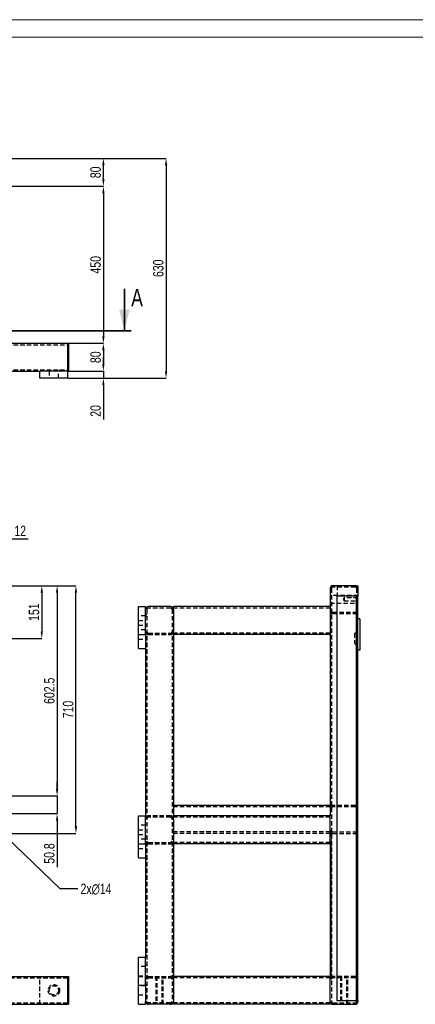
# Model space of a CAD drawing. Header units: millimetres. Extents: x 0 to 841, y 0 to 594.
# Tile 6 of 13: x 225 to 338, y 312 to 594. Entities that reach past the tile are written whole.
import ezdxf

# ---------------------------------------------------------------- set-up
doc = ezdxf.new("R2010")
doc.units = ezdxf.units.MM
doc.header["$PDSIZE"] = -1
doc.linetypes.add('HIDDEN', pattern=[1.905, 1.27, -0.635])
doc.layers.add('COTES', color=1, linetype='Continuous')
doc.layers.add('TRAIT-TIRET', color=2, linetype='HIDDEN')
doc.layers.add('TRAIT-FORT', color=4, linetype='Continuous', lineweight=25)
doc.styles.add('SLDTEXTSTYLE0', font='TXT', dxfattribs={"width": 0.75})
doc.dimstyles.new('SLDDIMSTYLE0', dxfattribs={"dimtxt": 3, "dimasz": 2, "dimexe": 0, "dimexo": 0.0625, "dimgap": 0.75, "dimtad": 1, "dimdec": 0, "dimlfac": 10, "dimrnd": 1e-09, "dimzin": 12, "dimdsep": 46, "dimtxsty": 'SLDTEXTSTYLE0', "dimsah": 1, "dimcen": 0.09, "dimadec": 0, "dimazin": 3, "dimtfac": 1, "dimtdec": 0, "dimtofl": 0, "dimtmove": 0, "dimatfit": 3, "dimfxl": 1, "dimfrac": 2, "dimtolj": 1, "dimtzin": 12, "dimarcsym": 0})
doc.dimstyles.new('SLDDIMSTYLE1', dxfattribs={"dimtxt": 3, "dimasz": 2, "dimexe": 0, "dimexo": 0.0625, "dimgap": 0.75, "dimtad": 1, "dimdec": 0, "dimlfac": 10, "dimrnd": 1e-09, "dimzin": 12, "dimdsep": 46, "dimtxsty": 'SLDTEXTSTYLE0', "dimsah": 1, "dimcen": 0.09, "dimadec": 0, "dimazin": 3, "dimtfac": 1, "dimtdec": 0, "dimtmove": 0, "dimatfit": 0, "dimfxl": 1, "dimfrac": 2, "dimtolj": 1, "dimtzin": 12, "dimarcsym": 0})
doc.dimstyles.new('SLDDIMSTYLE2', dxfattribs={"dimtxt": 3, "dimasz": 2, "dimexe": 0, "dimexo": 0.0625, "dimgap": 0.75, "dimtad": 1, "dimdec": 1, "dimlfac": 10, "dimrnd": 1e-09, "dimzin": 12, "dimdsep": 46, "dimtxsty": 'SLDTEXTSTYLE0', "dimsah": 1, "dimcen": 0.09, "dimadec": 0, "dimazin": 3, "dimtfac": 1, "dimtdec": 1, "dimtofl": 0, "dimtmove": 0, "dimatfit": 3, "dimfxl": 1, "dimfrac": 2, "dimtolj": 1, "dimtzin": 12, "dimarcsym": 0})
doc.dimstyles.new('SLDDIMSTYLE3', dxfattribs={"dimtxt": 3, "dimasz": 2, "dimexe": 0, "dimexo": 0.0625, "dimgap": 0.75, "dimtad": 1, "dimdec": 1, "dimlfac": 10, "dimrnd": 1e-09, "dimzin": 12, "dimdsep": 46, "dimtxsty": 'SLDTEXTSTYLE0', "dimsah": 1, "dimcen": 0.09, "dimadec": 0, "dimazin": 3, "dimtfac": 1, "dimtdec": 1, "dimtmove": 0, "dimatfit": 0, "dimfxl": 1, "dimfrac": 2, "dimtolj": 1, "dimtzin": 12, "dimarcsym": 0})
doc.dimstyles.new('SLDDIMSTYLE5', dxfattribs={"dimtxt": 3, "dimasz": 2, "dimexe": 0, "dimexo": 0.0625, "dimgap": 0.75, "dimtad": 0, "dimtih": 1, "dimtoh": 1, "dimdec": 0, "dimlfac": 10, "dimrnd": 1e-09, "dimzin": 12, "dimdsep": 46, "dimtxsty": 'SLDTEXTSTYLE0', "dimblk1": 'NONE', "dimsah": 1, "dimcen": 0, "dimadec": 0, "dimazin": 3, "dimtfac": 1, "dimtdec": 0, "dimtmove": 0, "dimatfit": 3, "dimldrblk": 'NONE', "dimfxl": 1, "dimfrac": 2, "dimtolj": 1, "dimtzin": 12, "dimarcsym": 0})

# ---------------------------------------------------------------- blocks, each defined once
blk = doc.blocks.new('_D_3')
at = {"layer": 'COTES', "color": 0, "lineweight": -2, "transparency": 16777216}
for p, q in [((216.49, 431.75), (240.75, 431.75)), ((240.75, 362.75), (240.75, 429.75)), ((216.49, 360.75), (240.75, 360.75))]:
    blk.add_line(p, q, dxfattribs=at)
at = {"layer": 'COTES', "color": 0, "transparency": 16777216}
for points in [[(240.41, 429.75), (241.08, 429.75), (240.75, 431.75)], [(240.41, 362.75), (241.08, 362.75), (240.75, 360.75)]]:
    blk.add_solid(points, dxfattribs=at)
at = {"layer": 'Defpoints', "color": 0, "transparency": 16777216}
for p in [(216.43, 431.75), (240.75, 431.75), (216.43, 360.75)]:
    blk.add_point(p, dxfattribs=at)
at = {"layer": 'COTES', "color": 0, "transparency": 16777216, "insert": (237, 396.25), "char_height": 3, "attachment_point": 2, "rotation": 90, "style": 'SLDTEXTSTYLE0'}
blk.add_mtext('\\A1;710', dxfattribs=at)
blk = doc.blocks.new('_D_22')
at = {"layer": 'COTES', "color": 0, "lineweight": -2, "transparency": 16777216}
for p, q in [((216.49, 431.75), (230.94, 431.75)), ((230.94, 429.75), (230.94, 418.61)), ((220.08, 416.61), (230.94, 416.61))]:
    blk.add_line(p, q, dxfattribs=at)
at = {"layer": 'COTES', "color": 0, "transparency": 16777216}
for points in [[(230.61, 429.75), (231.27, 429.75), (230.94, 431.75)], [(230.61, 418.61), (231.27, 418.61), (230.94, 416.61)]]:
    blk.add_solid(points, dxfattribs=at)
at = {"layer": 'Defpoints', "color": 0, "transparency": 16777216}
for p in [(216.43, 431.75), (220.02, 416.61), (230.94, 416.61)]:
    blk.add_point(p, dxfattribs=at)
at = {"layer": 'COTES', "color": 0, "transparency": 16777216, "insert": (227.19, 424.18), "char_height": 3, "attachment_point": 2, "rotation": 90, "style": 'SLDTEXTSTYLE0'}
blk.add_mtext('\\A1;151', dxfattribs=at)
blk = doc.blocks.new('_D_23')
at = {"layer": 'COTES', "color": 0, "lineweight": -2, "transparency": 16777216}
for p, q in [((216.49, 431.75), (235.34, 431.75)), ((235.34, 429.75), (235.34, 373.49)), ((214.68, 371.49), (235.34, 371.49))]:
    blk.add_line(p, q, dxfattribs=at)
at = {"layer": 'COTES', "color": 0, "transparency": 16777216}
for points in [[(235.01, 429.75), (235.67, 429.75), (235.34, 431.75)], [(235.01, 373.49), (235.67, 373.49), (235.34, 371.49)]]:
    blk.add_solid(points, dxfattribs=at)
at = {"layer": 'Defpoints', "color": 0, "transparency": 16777216}
for p in [(216.43, 431.75), (214.62, 371.49), (235.34, 371.49)]:
    blk.add_point(p, dxfattribs=at)
at = {"layer": 'COTES', "color": 0, "transparency": 16777216, "insert": (231.59, 401.62), "char_height": 3, "attachment_point": 2, "rotation": 90, "style": 'SLDTEXTSTYLE0'}
blk.add_mtext('\\A1;602.5', dxfattribs=at)
blk = doc.blocks.new('_D_24')
at = {"layer": 'COTES', "color": 0, "lineweight": -2, "transparency": 16777216}
for p, q in [((235.34, 373.49), (235.34, 375.49)), ((214.68, 371.49), (235.34, 371.49)), ((235.34, 371.49), (235.34, 366.41)), ((214.68, 366.41), (235.34, 366.41)), ((235.34, 364.41), (235.34, 351.04))]:
    blk.add_line(p, q, dxfattribs=at)
at = {"layer": 'COTES', "color": 0, "transparency": 16777216}
for points in [[(235.01, 373.49), (235.67, 373.49), (235.34, 371.49)], [(235.01, 364.41), (235.67, 364.41), (235.34, 366.41)]]:
    blk.add_solid(points, dxfattribs=at)
at = {"layer": 'Defpoints', "color": 0, "transparency": 16777216}
for p in [(214.62, 371.49), (235.34, 371.49), (214.62, 366.41)]:
    blk.add_point(p, dxfattribs=at)
at = {"layer": 'COTES', "color": 0, "transparency": 16777216, "insert": (231.59, 354.98), "char_height": 3, "attachment_point": 2, "rotation": 90, "style": 'SLDTEXTSTYLE0'}
blk.add_mtext('\\A1;50.8', dxfattribs=at)
blk = doc.blocks.new('_D_26')
at = {"layer": 'COTES', "color": 0, "lineweight": -2, "transparency": 16777216}
for p, q in [((213.2, 445.21), (211.2, 445.21)), ((215.2, 421.48), (215.2, 445.21)), ((215.2, 445.21), (216.43, 445.21)), ((216.43, 431.81), (216.43, 445.21)), ((218.43, 445.21), (227.01, 445.21))]:
    blk.add_line(p, q, dxfattribs=at)
at = {"layer": 'COTES', "color": 0, "transparency": 16777216}
for points in [[(213.2, 445.54), (213.2, 444.88), (215.2, 445.21)], [(218.43, 445.54), (218.43, 444.88), (216.43, 445.21)]]:
    blk.add_solid(points, dxfattribs=at)
at = {"layer": 'Defpoints', "color": 0, "transparency": 16777216}
for p in [(216.43, 445.21), (216.43, 431.75), (215.2, 421.42)]:
    blk.add_point(p, dxfattribs=at)
at = {"layer": 'COTES', "color": 0, "transparency": 16777216, "insert": (224.76, 448.96), "char_height": 3, "attachment_point": 2, "style": 'SLDTEXTSTYLE0'}
blk.add_mtext('\\A1;12', dxfattribs=at)
blk = doc.blocks.new('_D_28')
at = {"layer": 'COTES', "color": 0, "lineweight": -2, "transparency": 16777216}
for p, q in [((213.22, 366.9), (214.23, 365.93)), ((236.26, 344.84), (215.67, 364.55)), ((241.32, 344.84), (236.26, 344.84))]:
    blk.add_line(p, q, dxfattribs=at)
at = {"layer": 'COTES', "color": 0, "transparency": 16777216}
blk.add_solid([(215.9, 364.79), (215.44, 364.31), (214.23, 365.93)], dxfattribs=at)
at = {"layer": 'Defpoints', "color": 0, "transparency": 16777216}
for p in [(213.22, 366.9), (214.23, 365.93)]:
    blk.add_point(p, dxfattribs=at)
at = {"layer": 'COTES', "color": 0, "transparency": 16777216, "insert": (242.07, 346.34), "char_height": 3, "attachment_point": 1, "style": 'SLDTEXTSTYLE0'}
blk.add_mtext('\\A1;2x∅14', dxfattribs=at)
blk = doc.blocks.new('_None')
blk = doc.blocks.new('_D_30')
at = {"layer": 'COTES', "color": 0, "lineweight": -2, "transparency": 16777216}
for p, q in [((248.63, 495.24), (248.63, 497.24)), ((238.49, 491.24), (248.63, 491.24)), ((238.69, 493.24), (248.63, 493.24)), ((248.63, 493.24), (248.63, 491.24)), ((248.63, 489.24), (248.63, 479.4))]:
    blk.add_line(p, q, dxfattribs=at)
at = {"layer": 'COTES', "color": 0, "transparency": 16777216}
for points in [[(248.29, 495.24), (248.96, 495.24), (248.63, 493.24)], [(248.29, 489.24), (248.96, 489.24), (248.63, 491.24)]]:
    blk.add_solid(points, dxfattribs=at)
at = {"layer": 'Defpoints', "color": 0, "transparency": 16777216}
for p in [(238.43, 491.24), (238.63, 493.24), (248.63, 491.24)]:
    blk.add_point(p, dxfattribs=at)
at = {"layer": 'COTES', "color": 0, "transparency": 16777216, "insert": (244.88, 481.84), "char_height": 3, "attachment_point": 2, "rotation": 90, "style": 'SLDTEXTSTYLE0'}
blk.add_mtext('\\A1;20', dxfattribs=at)
blk = doc.blocks.new('_D_31')
at = {"layer": 'COTES', "color": 0, "lineweight": -2, "transparency": 16777216}
for p, q in [((238.69, 501.24), (248.63, 501.24)), ((248.63, 499.24), (248.63, 495.24)), ((238.69, 493.24), (248.63, 493.24))]:
    blk.add_line(p, q, dxfattribs=at)
at = {"layer": 'COTES', "color": 0, "transparency": 16777216}
for points in [[(248.29, 499.24), (248.96, 499.24), (248.63, 501.24)], [(248.29, 495.24), (248.96, 495.24), (248.63, 493.24)]]:
    blk.add_solid(points, dxfattribs=at)
at = {"layer": 'Defpoints', "color": 0, "transparency": 16777216}
for p in [(238.63, 501.24), (238.63, 493.24), (248.63, 493.24)]:
    blk.add_point(p, dxfattribs=at)
at = {"layer": 'COTES', "color": 0, "transparency": 16777216, "insert": (244.88, 497.24), "char_height": 3, "attachment_point": 2, "rotation": 90, "style": 'SLDTEXTSTYLE0'}
blk.add_mtext('\\A1;80', dxfattribs=at)
blk = doc.blocks.new('_D_32')
at = {"layer": 'COTES', "color": 0, "lineweight": -2, "transparency": 16777216}
for p, q in [((210.69, 546.24), (248.63, 546.24)), ((248.63, 544.24), (248.63, 503.24)), ((238.69, 501.24), (248.63, 501.24))]:
    blk.add_line(p, q, dxfattribs=at)
at = {"layer": 'COTES', "color": 0, "transparency": 16777216}
for points in [[(248.29, 544.24), (248.96, 544.24), (248.63, 546.24)], [(248.29, 503.24), (248.96, 503.24), (248.63, 501.24)]]:
    blk.add_solid(points, dxfattribs=at)
at = {"layer": 'Defpoints', "color": 0, "transparency": 16777216}
for p in [(210.63, 546.24), (238.63, 501.24), (248.63, 501.24)]:
    blk.add_point(p, dxfattribs=at)
at = {"layer": 'COTES', "color": 0, "transparency": 16777216, "insert": (244.88, 523.74), "char_height": 3, "attachment_point": 2, "rotation": 90, "style": 'SLDTEXTSTYLE0'}
blk.add_mtext('\\A1;450', dxfattribs=at)
blk = doc.blocks.new('_D_33')
at = {"layer": 'COTES', "color": 0, "lineweight": -2, "transparency": 16777216}
for p, q in [((216.49, 554.24), (248.63, 554.24)), ((248.63, 548.24), (248.63, 552.24)), ((210.49, 546.24), (248.63, 546.24))]:
    blk.add_line(p, q, dxfattribs=at)
at = {"layer": 'COTES', "color": 0, "transparency": 16777216}
for points in [[(248.29, 552.24), (248.96, 552.24), (248.63, 554.24)], [(248.29, 548.24), (248.96, 548.24), (248.63, 546.24)]]:
    blk.add_solid(points, dxfattribs=at)
at = {"layer": 'Defpoints', "color": 0, "transparency": 16777216}
for p in [(216.43, 554.24), (248.63, 554.24), (210.43, 546.24)]:
    blk.add_point(p, dxfattribs=at)
at = {"layer": 'COTES', "color": 0, "transparency": 16777216, "insert": (244.88, 550.24), "char_height": 3, "attachment_point": 2, "rotation": 90, "style": 'SLDTEXTSTYLE0'}
blk.add_mtext('\\A1;80', dxfattribs=at)
blk = doc.blocks.new('_D_34')
at = {"layer": 'COTES', "color": 0, "lineweight": -2, "transparency": 16777216}
for p, q in [((196.3, 554.24), (266.63, 554.24)), ((266.63, 552.24), (266.63, 493.24)), ((238.49, 491.24), (266.63, 491.24))]:
    blk.add_line(p, q, dxfattribs=at)
at = {"layer": 'COTES', "color": 0, "transparency": 16777216}
for points in [[(266.29, 552.24), (266.96, 552.24), (266.63, 554.24)], [(266.29, 493.24), (266.96, 493.24), (266.63, 491.24)]]:
    blk.add_solid(points, dxfattribs=at)
at = {"layer": 'Defpoints', "color": 0, "transparency": 16777216}
for p in [(196.24, 554.24), (238.43, 491.24), (266.63, 491.24)]:
    blk.add_point(p, dxfattribs=at)
at = {"layer": 'COTES', "color": 0, "transparency": 16777216, "insert": (262.88, 522.74), "char_height": 3, "attachment_point": 2, "rotation": 90, "style": 'SLDTEXTSTYLE0'}
blk.add_mtext('\\A1;630', dxfattribs=at)

msp = doc.modelspace()

# ---------------------------------------------------------------- linework, layer by layer
at = {"lineweight": 18}
for p, q in [((841, 594), (0, 594)), ((836, 589), (5, 589))]:
    msp.add_line(p, q, dxfattribs=at)
at = {"lineweight": 35}
for p, q in [((254.651, 516.834), (254.651, 504.834)), ((256.651, 504.834), (70.403, 504.834))]:
    msp.add_line(p, q, dxfattribs=at)
msp.add_solid([(254.651, 504.834), (256.151, 510.834), (253.151, 510.834)], dxfattribs=at)
at = {"layer": 'TRAIT-FORT', "lineweight": 25}
for p, q in [((210.427, 501.241), (238.427, 501.241)), ((238.427, 500.441), (238.427, 501.241)), ((238.427, 501.241), (238.627, 501.241)), ((238.427, 494.041), (238.427, 500.441)), ((238.627, 501.241), (238.627, 500.441)), ((238.627, 500.441), (238.627, 494.041)), ((238.427, 493.241), (238.427, 494.041)), ((238.627, 494.041), (238.627, 493.241)), ((95.227, 493.241), (230.427, 493.241)), ((230.427, 491.241), (230.427, 493.241)), ((238.427, 493.241), (230.427, 493.241)), ((238.427, 491.241), (230.427, 491.241)), ((238.427, 491.241), (238.427, 493.241)), ((238.427, 493.241), (238.627, 493.241)), ((313.731, 430.946), (313.731, 425.746)), ((320.931, 431.746), (314.531, 431.746)), ((320.931, 431.746), (321.731, 431.746)), ((321.731, 431.746), (321.731, 430.946)), ((321.731, 430.946), (321.731, 428.746)), ((315.731, 312.746), (315.731, 428.746)), ((315.981, 428.746), (315.731, 428.746)), ((320.831, 428.746), (315.981, 428.746)), ((321.331, 428.746), (320.831, 428.746)), ((321.331, 312.746), (321.331, 428.746)), ((321.581, 428.746), (321.331, 428.746)), ((321.731, 428.746), (321.581, 428.746)), ((321.731, 312.746), (321.731, 428.746)), ((258.731, 417.746), (258.731, 425.746)), ((258.731, 425.746), (260.731, 425.746)), ((260.731, 417.746), (260.731, 425.746)), ((267.931, 425.746), (261.531, 425.746)), ((313.731, 425.746), (268.731, 425.746)), ((268.731, 424.946), (268.731, 425.746)), ((268.731, 424.946), (268.731, 418.546)), ((313.731, 425.746), (313.731, 424.946)), ((313.731, 424.946), (313.731, 418.546)), ((322.231, 422.246), (321.731, 422.246)), ((322.231, 422.246), (322.231, 413.246)), ((258.731, 417.746), (260.731, 417.746)), ((258.731, 413.746), (258.731, 417.746)), ((260.731, 417.746), (260.731, 365.746)), ((268.731, 417.746), (268.731, 418.546)), ((313.731, 417.746), (268.731, 417.746)), ((268.731, 417.746), (268.731, 365.746)), ((313.731, 418.546), (313.731, 417.746)), ((313.731, 417.746), (313.731, 365.746)), ((258.731, 413.746), (260.731, 413.746)), ((322.231, 413.246), (321.731, 413.246)), ((313.731, 368.746), (268.731, 368.746)), ((258.731, 357.746), (258.731, 365.746)), ((258.731, 365.746), (260.731, 365.746)), ((260.731, 357.746), (260.731, 365.746)), ((313.731, 365.746), (268.731, 365.746)), ((268.731, 364.946), (268.731, 365.746)), ((268.731, 364.946), (268.731, 358.546)), ((313.731, 364.946), (313.731, 365.746)), ((313.731, 358.546), (313.731, 364.946)), ((268.731, 357.746), (268.731, 358.546)), ((313.731, 357.746), (313.731, 358.546)), ((258.731, 353.746), (258.731, 357.746)), ((258.731, 357.746), (260.731, 357.746)), ((260.731, 357.746), (260.731, 325.246)), ((313.731, 357.746), (268.731, 357.746)), ((268.731, 357.746), (268.731, 319.746)), ((313.731, 357.746), (313.731, 319.746)), ((258.731, 353.746), (260.731, 353.746)), ((258.731, 317.246), (258.731, 325.246)), ((258.731, 325.246), (260.731, 325.246)), ((260.731, 317.246), (260.731, 325.246)), ((210.627, 319.746), (238.427, 319.746)), ((238.427, 318.946), (238.427, 319.746)), ((238.427, 319.746), (238.627, 319.746)), ((238.627, 319.746), (238.627, 318.946)), ((313.731, 319.746), (268.731, 319.746)), ((268.731, 318.946), (268.731, 319.746)), ((313.731, 318.946), (313.731, 319.746)), ((238.427, 312.546), (238.427, 318.946)), ((238.627, 318.946), (238.627, 312.546)), ((258.731, 317.246), (260.731, 317.246)), ((258.731, 311.746), (258.731, 317.246)), ((260.731, 317.246), (260.731, 312.546)), ((268.731, 318.946), (268.731, 312.546)), ((313.731, 312.546), (313.731, 318.946)), ((210.627, 311.746), (238.427, 311.746)), ((238.427, 311.746), (238.427, 312.546)), ((238.427, 311.746), (238.627, 311.746)), ((238.627, 312.546), (238.627, 311.746)), ((258.731, 311.746), (260.731, 311.746)), ((260.731, 311.746), (260.731, 312.546)), ((267.931, 311.746), (261.531, 311.746)), ((268.731, 311.746), (268.731, 312.546)), ((313.731, 311.746), (268.731, 311.746)), ((313.731, 311.746), (313.731, 312.546)), ((314.531, 311.746), (320.931, 311.746)), ((315.981, 312.746), (315.731, 312.746)), ((320.831, 312.746), (315.981, 312.746)), ((321.331, 312.746), (320.831, 312.746)), ((321.581, 312.746), (321.331, 312.746)), ((321.731, 312.746), (321.581, 312.746)), ((321.731, 312.746), (321.731, 312.546))]:
    msp.add_line(p, q, dxfattribs=at)
for centre, start, end in [((314.531, 430.946), 90, 180), ((320.931, 430.946), 0, 90), ((261.531, 424.946), 90, 180), ((267.931, 424.946), 0, 90), ((261.531, 312.546), 180, 270), ((267.931, 312.546), 270, 360), ((314.531, 312.546), 180, 270), ((320.931, 312.546), 270, 0)]:
    msp.add_arc(centre, 0.8, start, end, dxfattribs=at)
at = {"layer": 'TRAIT-TIRET'}
for p, q in [((95.227, 500.841), (238.427, 500.841)), ((95.227, 493.641), (238.427, 493.641)), ((232.777, 493.641), (232.777, 493.241)), ((233.102, 493.241), (233.102, 491.241)), ((235.752, 491.241), (235.752, 493.241)), ((236.077, 493.241), (236.077, 493.641)), ((314.131, 430.946), (314.131, 312.546)), ((320.931, 431.346), (314.531, 431.346)), ((315.731, 431.746), (315.731, 428.746)), ((321.331, 431.746), (321.331, 430.946)), ((321.331, 430.946), (321.331, 428.746)), ((314.131, 428.924), (313.731, 428.924)), ((321.731, 428.924), (313.731, 428.924)), ((313.731, 426.724), (314.131, 426.724)), ((313.731, 426.724), (321.731, 426.724)), ((317.731, 428.249), (317.476, 427.824)), ((317.476, 427.824), (317.731, 427.399)), ((317.731, 428.249), (317.731, 427.399)), ((321.731, 428.249), (317.731, 428.249)), ((317.731, 427.399), (321.731, 427.399)), ((321.731, 428.924), (321.331, 428.924)), ((321.331, 426.724), (321.731, 426.724)), ((261.131, 423.396), (260.731, 423.396)), ((261.131, 424.946), (261.131, 312.546)), ((267.931, 425.346), (261.531, 425.346)), ((268.331, 424.946), (268.331, 312.546)), ((313.731, 425.346), (268.731, 425.346)), ((313.731, 423.746), (314.331, 423.746)), ((314.031, 368.746), (314.031, 423.746)), ((314.331, 423.746), (314.531, 423.746)), ((314.531, 424.146), (320.931, 424.146)), ((314.531, 423.746), (320.931, 423.746)), ((320.931, 423.746), (321.131, 423.746)), ((321.131, 423.746), (321.731, 423.746)), ((321.431, 368.746), (321.431, 423.746)), ((260.731, 423.071), (258.731, 423.071)), ((258.731, 421.746), (260.731, 421.746)), ((261.131, 422.913), (260.731, 422.913)), ((260.731, 420.58), (261.131, 420.58)), ((321.731, 421.217), (321.331, 421.217)), ((321.731, 421.052), (321.581, 421.052)), ((258.731, 420.421), (260.731, 420.421)), ((260.731, 419.071), (258.731, 419.071)), ((260.731, 420.096), (261.131, 420.096)), ((261.531, 418.146), (267.931, 418.146)), ((261.531, 417.746), (267.931, 417.746)), ((313.731, 418.146), (268.731, 418.146)), ((320.831, 418.052), (320.731, 418.052)), ((320.731, 418.052), (320.731, 415.161)), ((258.731, 416.421), (260.731, 416.421)), ((320.731, 415.161), (320.831, 415.161)), ((321.581, 412.161), (321.731, 412.161)), ((321.331, 411.996), (321.731, 411.996)), ((321.731, 372.195), (321.331, 372.195)), ((321.331, 370.795), (321.731, 370.795)), ((313.731, 368.346), (268.731, 368.346)), ((314.331, 368.746), (313.731, 368.746)), ((314.531, 368.746), (314.331, 368.746)), ((320.931, 368.746), (314.531, 368.746)), ((320.931, 368.346), (314.531, 368.346)), ((321.131, 368.746), (320.931, 368.746)), ((321.731, 368.746), (321.131, 368.746)), ((321.731, 367.115), (321.331, 367.115)), ((267.931, 365.746), (261.531, 365.746)), ((267.931, 365.346), (261.531, 365.346)), ((313.731, 365.346), (268.731, 365.346)), ((321.331, 365.715), (321.731, 365.715)), ((260.731, 363.071), (258.731, 363.071)), ((258.731, 361.746), (260.731, 361.746)), ((261.131, 363.396), (260.731, 363.396)), ((258.731, 360.421), (260.731, 360.421)), ((260.731, 359.071), (258.731, 359.071)), ((260.731, 360.096), (261.131, 360.096)), ((261.131, 359.396), (260.731, 359.396)), ((313.731, 361.146), (268.731, 361.146)), ((313.731, 360.746), (268.731, 360.746)), ((313.731, 360.746), (314.331, 360.746)), ((314.031, 319.746), (314.031, 360.746)), ((314.331, 360.746), (314.531, 360.746)), ((314.531, 361.146), (320.931, 361.146)), ((314.531, 360.746), (320.931, 360.746)), ((320.931, 360.746), (321.131, 360.746)), ((321.131, 360.746), (321.731, 360.746)), ((321.431, 319.746), (321.431, 360.746)), ((258.731, 356.421), (260.731, 356.421)), ((260.731, 356.096), (261.131, 356.096)), ((261.531, 358.146), (267.931, 358.146)), ((261.531, 357.746), (267.931, 357.746)), ((313.731, 358.146), (268.731, 358.146)), ((260.731, 322.571), (258.731, 322.571)), ((261.131, 322.896), (260.731, 322.896)), ((210.427, 319.346), (238.427, 319.346)), ((230.427, 311.746), (230.427, 319.746)), ((258.731, 319.921), (260.731, 319.921)), ((258.731, 319.746), (260.731, 319.746)), ((261.531, 319.746), (260.731, 319.746)), ((260.731, 319.596), (261.131, 319.596)), ((261.531, 319.746), (267.931, 319.746)), ((261.531, 319.346), (267.931, 319.346)), ((263.681, 319.746), (263.681, 319.346)), ((263.681, 319.746), (263.681, 311.746)), ((263.981, 319.746), (263.981, 311.746)), ((265.481, 311.746), (265.481, 319.746)), ((265.781, 319.346), (265.781, 319.746)), ((265.781, 311.746), (265.781, 319.746)), ((268.731, 319.746), (267.931, 319.746)), ((313.731, 319.346), (268.731, 319.346)), ((314.331, 319.746), (313.731, 319.746)), ((314.531, 319.746), (314.331, 319.746)), ((320.931, 319.746), (314.531, 319.746)), ((320.931, 319.346), (314.531, 319.346)), ((316.681, 319.746), (316.681, 319.346)), ((316.681, 319.746), (316.681, 311.746)), ((316.981, 319.746), (316.981, 311.746)), ((318.481, 311.746), (318.481, 319.746)), ((318.781, 319.346), (318.781, 319.746)), ((318.781, 311.746), (318.781, 319.746)), ((321.131, 319.746), (320.931, 319.746)), ((321.731, 319.746), (321.131, 319.746)), ((321.731, 319.769), (321.331, 319.769)), ((260.731, 317.071), (258.731, 317.071)), ((261.131, 317.396), (260.731, 317.396)), ((321.331, 318.369), (321.731, 318.369)), ((258.731, 314.421), (260.731, 314.421)), ((260.731, 314.096), (261.131, 314.096)), ((321.731, 314.689), (321.331, 314.689)), ((210.427, 312.146), (238.427, 312.146)), ((267.931, 312.146), (261.531, 312.146)), ((263.681, 312.146), (263.681, 311.746)), ((265.781, 311.746), (265.781, 312.146)), ((313.731, 312.146), (268.731, 312.146)), ((314.531, 312.146), (320.931, 312.146)), ((316.681, 312.146), (316.681, 311.746)), ((318.781, 311.746), (318.781, 312.146)), ((321.331, 313.289), (321.731, 313.289)), ((321.331, 312.746), (321.331, 312.546))]:
    msp.add_line(p, q, dxfattribs=at)
for radius in [1.65, 1.325]:
    msp.add_circle((234.427, 315.746), radius, dxfattribs=at)
for centre, radius, start, end in [((314.531, 430.946), 0.4, 90, 180), ((320.931, 430.946), 0.4, 0, 90), ((261.531, 424.946), 0.4, 90, 180), ((267.931, 424.946), 0.4, 0, 90), ((314.531, 424.546), 0.8, 180, 270), ((314.531, 424.546), 0.4, 180, 270), ((320.931, 424.546), 0.8, 270, 0), ((320.931, 424.546), 0.4, 270, 0), ((261.531, 418.546), 0.8, 180, 270), ((261.531, 418.546), 0.4, 180, 270), ((267.931, 418.546), 0.8, 270, 0), ((267.931, 418.546), 0.4, 270, 0), ((314.531, 367.946), 0.8, 90, 180), ((314.531, 367.946), 0.4, 90, 180), ((320.931, 367.946), 0.8, 0, 90), ((320.931, 367.946), 0.4, 0, 90), ((261.531, 364.946), 0.8, 90, 180), ((261.531, 364.946), 0.4, 90, 180), ((267.931, 364.946), 0.8, 0, 90), ((267.931, 364.946), 0.4, 0, 90), ((314.531, 361.546), 0.8, 180, 270), ((314.531, 361.546), 0.4, 180, 270), ((320.931, 361.546), 0.8, 270, 0), ((320.931, 361.546), 0.4, 270, 0), ((261.531, 358.546), 0.8, 180, 270), ((261.531, 358.546), 0.4, 180, 270), ((267.931, 358.546), 0.8, 270, 0), ((267.931, 358.546), 0.4, 270, 0), ((261.531, 318.946), 0.8, 90, 180), ((261.531, 318.946), 0.4, 90, 180), ((267.931, 318.946), 0.8, 0, 90), ((267.931, 318.946), 0.4, 0, 90), ((314.531, 318.946), 0.8, 90, 180), ((314.531, 318.946), 0.4, 90, 180), ((320.931, 318.946), 0.8, 0, 90), ((320.931, 318.946), 0.4, 0, 90), ((261.531, 312.546), 0.4, 180, 270), ((267.931, 312.546), 0.4, 270, 0), ((314.531, 312.546), 0.4, 180, 270), ((320.931, 312.546), 0.4, 270, 0)]:
    msp.add_arc(centre, radius, start, end, dxfattribs=at)
for points, knots in [([(321.581, 421.052), (321.565, 421.052), (321.548, 421.052), (321.516, 421.054), (321.5, 421.055), (321.469, 421.059), (321.455, 421.061), (321.428, 421.066), (321.415, 421.068), (321.381, 421.077), (321.362, 421.084), (321.344, 421.095), (321.339, 421.099), (321.333, 421.106), (321.331, 421.109), (321.331, 421.113)], [0, 0, 0, 0, 0.125, 0.125, 0.25, 0.25, 0.375, 0.375, 0.5, 0.5, 0.75, 0.75, 0.875, 0.875, 1, 1, 1, 1]), ([(321.331, 419.1), (321.331, 419.005), (321.321, 418.91), (321.292, 418.766), (321.281, 418.718), (321.254, 418.622), (321.238, 418.573), (321.202, 418.477), (321.182, 418.429), (321.137, 418.334), (321.112, 418.288), (321.068, 418.221), (321.053, 418.199), (321.019, 418.157), (321, 418.137), (320.959, 418.1), (320.937, 418.084), (320.9, 418.066), (320.887, 418.061), (320.859, 418.054), (320.846, 418.052), (320.831, 418.052)], [0, 0, 0, 0, 0.25, 0.25, 0.375, 0.375, 0.5, 0.5, 0.625, 0.625, 0.75, 0.75, 0.8125, 0.8125, 0.875, 0.875, 0.9375, 0.9375, 0.96875, 0.96875, 1, 1, 1, 1]), ([(320.831, 415.161), (320.846, 415.161), (320.86, 415.159), (320.887, 415.153), (320.9, 415.147), (320.938, 415.129), (320.96, 415.112), (321.001, 415.076), (321.019, 415.056), (321.053, 415.013), (321.069, 414.991), (321.113, 414.924), (321.138, 414.878), (321.182, 414.784), (321.202, 414.736), (321.238, 414.64), (321.254, 414.591), (321.281, 414.495), (321.292, 414.447), (321.321, 414.303), (321.331, 414.208), (321.331, 414.113)], [0, 0, 0, 0, 0.03125, 0.03125, 0.0625, 0.0625, 0.125, 0.125, 0.1875, 0.1875, 0.25, 0.25, 0.375, 0.375, 0.5, 0.5, 0.625, 0.625, 0.75, 0.75, 1, 1, 1, 1]), ([(321.331, 412.1), (321.331, 412.104), (321.333, 412.107), (321.339, 412.114), (321.344, 412.118), (321.356, 412.125), (321.364, 412.129), (321.381, 412.135), (321.392, 412.139), (321.415, 412.145), (321.427, 412.147), (321.454, 412.152), (321.469, 412.154), (321.515, 412.16), (321.548, 412.161), (321.581, 412.161)], [0, 0, 0, 0, 0.125, 0.125, 0.25, 0.25, 0.375, 0.375, 0.5, 0.5, 0.625, 0.625, 0.75, 0.75, 1, 1, 1, 1])]:
    msp.add_open_spline(points, degree=3, knots=knots, dxfattribs=at)

# ---------------------------------------------------------------- texts
at = {"insert": (256.621, 516.834), "char_height": 5, "attachment_point": 1, "style": 'SLDTEXTSTYLE0'}
msp.add_mtext('A', dxfattribs=at)

# ---------------------------------------------------------------- dimensions: what is measured, and where the dimension line sits
at = {"layer": 'COTES'}
for base, p1, p2, dimstyle, picture, middle in [((266.627, 491.241), (196.236, 554.241), (238.427, 491.241), 'SLDDIMSTYLE0', '_D_34', (266.627, 522.741)), ((248.627, 554.241), (210.427, 546.241), (216.427, 554.241), 'SLDDIMSTYLE0', '_D_33', (248.627, 550.241)), ((248.627, 501.241), (210.627, 546.241), (238.627, 501.241), 'SLDDIMSTYLE0', '_D_32', (248.627, 523.741)), ((248.627, 493.241), (238.627, 501.241), (238.627, 493.241), 'SLDDIMSTYLE0', '_D_31', (248.627, 497.241)), ((248.627, 491.241), (238.627, 493.241), (238.427, 491.241), 'SLDDIMSTYLE1', '_D_30', (248.627, 481.84)), ((235.339, 371.495), (216.427, 431.746), (214.621, 371.495), 'SLDDIMSTYLE2', '_D_23', (235.339, 401.621)), ((240.748, 431.746), (216.427, 360.746), (216.427, 431.746), 'SLDDIMSTYLE0', '_D_3', (240.748, 396.246)), ((230.94, 416.607), (216.427, 431.746), (220.015, 416.607), 'SLDDIMSTYLE0', '_D_22', (230.94, 424.176)), ((235.339, 371.495), (214.621, 366.415), (214.621, 371.495), 'SLDDIMSTYLE3', '_D_24', (235.339, 354.982))]:
    dim = msp.add_linear_dim(base=base, p1=p1, p2=p2, angle=90, dimstyle=dimstyle, dxfattribs=at)
    dim.commit()
    dim.dimension.update_dxf_attribs({"geometry": picture, "text_midpoint": middle, "dimtype": 160})
dim = msp.add_linear_dim(base=(216.427, 445.209), p1=(215.205, 421.417), p2=(216.427, 431.746), dimstyle='SLDDIMSTYLE1', dxfattribs=at)
dim.commit()
dim.dimension.update_dxf_attribs({"geometry": '_D_26', "text_midpoint": (224.759, 445.209), "dimtype": 160})
dim = msp.add_diameter_dim_2p(p1=(213.216, 366.899), p2=(214.227, 365.931), text='2x<>', dimstyle='SLDDIMSTYLE5', dxfattribs=at)
dim.commit()
dim.dimension.update_dxf_attribs({"geometry": '_D_28', "text_midpoint": (246.947, 344.837), "dimtype": 163})

doc.saveas('drawing.dxf')
